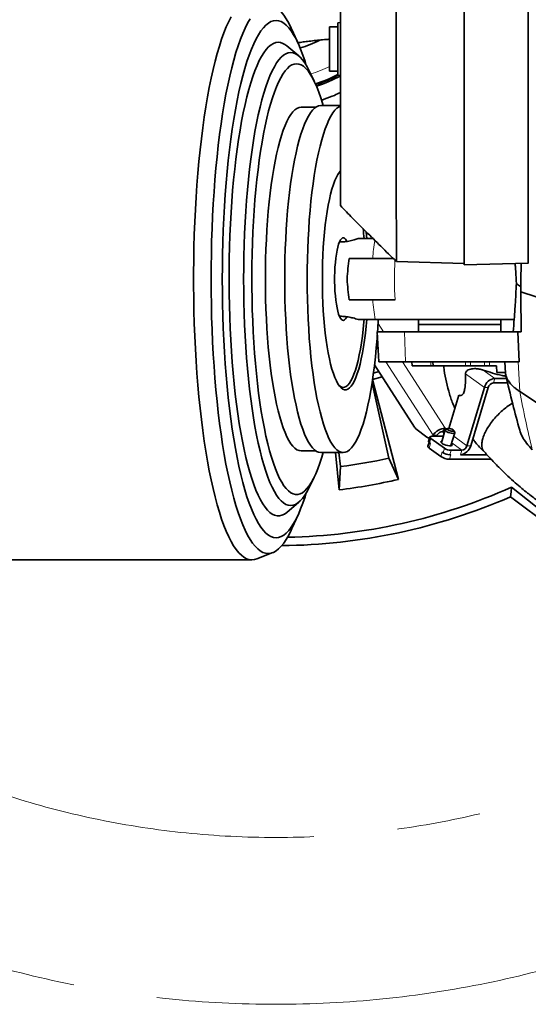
# Model space of a CAD drawing. Header units: millimetres. Extents: x 0 to 12429, y 0 to 8400.
# Tile 64 of 133: x 6912 to 7220, y 988 to 1584. Entities that reach past the tile are written whole.
import ezdxf

# ---------------------------------------------------------------- set-up
doc = ezdxf.new("R2010")
doc.units = ezdxf.units.MM
doc.header["$LTSCALE"] = 20
doc.linetypes.add('CENTERX2', pattern=[20.32, 12.7, -2.54, 2.54, -2.54])
doc.styles.add('SLDTEXTSTYLE0', font='TXT', dxfattribs={"width": 0.605})
doc.dimstyles.new('SLDDIMSTYLE0', dxfattribs={"dimtxt": 70, "dimasz": 70, "dimexe": 0, "dimexo": 0.0625, "dimgap": 17.5, "dimtad": 0, "dimtih": 1, "dimtoh": 1, "dimdec": 1, "dimrnd": 1e-09, "dimzin": 12, "dimdsep": 46, "dimtxsty": 'SLDTEXTSTYLE0', "dimsah": 1, "dimcen": 0, "dimadec": 0, "dimazin": 3, "dimtfac": 1, "dimtofl": 0, "dimtmove": 0, "dimatfit": 3, "dimfxl": 1, "dimfrac": 2, "dimtolj": 1, "dimtzin": 12, "dimarcsym": 0})

# ---------------------------------------------------------------- blocks, each defined once
blk = doc.blocks.new('_D')
at = {"color": 7, "linetype": 'Continuous', "lineweight": 0}
for p, q in [((7527.73, 1886.63), (7754.45, 2017.53)), ((7754.45, 2017.53), (8773.5, 2017.53)), ((7067, 1620.63), (7527.73, 1886.63))]:
    blk.add_line(p, q, dxfattribs=at)
at = {"color": 7, "linetype": 'Continuous', "lineweight": 18}
blk.add_solid([(7527.73, 1886.63), (7593.35, 1912.97), (7583.35, 1930.29)], dxfattribs=at)
at = {"color": 7, "linetype": 'Continuous', "lineweight": 18, "char_height": 70, "attachment_point": 1, "style": 'SLDTEXTSTYLE0'}
for s, insert in [('R532', (7784.45, 2322.62)), ('Smallest circumscribed', (7784.45, 2215.19)), ('radius axis 1 front side.', (7784.45, 2107.76))]:
    blk.add_mtext(s, dxfattribs=dict(at, insert=insert))

msp = doc.modelspace()

# ---------------------------------------------------------------- linework, layer by layer
at = {"color": 7, "linetype": 'Continuous', "lineweight": 35}
for p, q in [((7181.001609, 1673.329731), (7181.001609, 1435.230562)), ((7106.001609, 1581.902596), (7104.501609, 1581.823984)), ((7104.501609, 1581.823984), (7104.501609, 1549.981207)), ((7080.601562, 1568.917693), (7076.658305, 1577.623491)), ((7104.501609, 1579.402596), (7099.501609, 1579.402596)), ((7099.501609, 1579.402596), (7099.501609, 1552.402596)), ((7080.809728, 1561.687364), (7073.510772, 1567.821567)), ((7090.088175, 1546.600189), (7087.063505, 1552.789456)), ((7099.501609, 1552.402596), (7104.501609, 1552.402596)), ((7104.501609, 1549.981207), (7106.001609, 1549.902596)), ((7091.103382, 1530.625819), (7082.18694, 1530.625819)), ((7106.001609, 1531.625819), (7094.109301, 1531.625819)), ((7105.527808, 1449.125819), (7105.436851, 1449.125819)), ((7139.903935, 1437.201999), (7181.001609, 1436.125819)), ((7181.001609, 1435.230562), (7219.774053, 1436.245854)), ((7215.231354, 1418.829075), (7224.501609, 1415.856982)), ((7105.436851, 1404.125819), (7105.527808, 1404.125819)), ((7211.349039, 1402.125819), (7127.100718, 1402.125819)), ((7153.264911, 1402.125819), (7153.264911, 1399.125819)), ((7203.264911, 1399.125819), (7203.264911, 1402.125819)), ((7153.264911, 1399.125819), (7153.264911, 1394.625819)), ((7153.264911, 1399.125819), (7203.264911, 1399.125819)), ((7203.264911, 1394.625819), (7203.264911, 1399.125819)), ((7128.265162, 1394.625819), (7129.213383, 1376.625013)), ((7213.497544, 1394.625819), (7144.808381, 1394.625819)), ((7213.497544, 1394.625819), (7214.325947, 1376.625819)), ((7215.474736, 1394.625819), (7213.497544, 1394.625819)), ((7126.676791, 1374.688611), (7150.900251, 1337.003597)), ((7214.325947, 1376.625819), (7145.441044, 1376.625819)), ((7149.2652, 1376.625819), (7149.398243, 1374.100145)), ((7162.058732, 1376.625819), (7162.191443, 1374.09851)), ((7181.704555, 1374.125819), (7181.680251, 1374.125819)), ((7200.595835, 1374.125819), (7196.288481, 1374.125819)), ((7200.72251, 1370.125819), (7200.595835, 1374.125819)), ((7205.584342, 1376.617561), (7205.946771, 1369.737183)), ((7125.486362, 1365.85563), (7141.104893, 1305.390898)), ((7131.332563, 1367.445516), (7125.507382, 1365.861346)), ((7126.055927, 1369.761619), (7129.280321, 1370.638238)), ((7206.625408, 1366.499544), (7199.453174, 1366.499544)), ((7205.9263, 1370.125819), (7200.72251, 1370.125819)), ((7135.417814, 1318.269699), (7125.162747, 1363.590576)), ((7193.226985, 1361.061697), (7182.632487, 1325.715693)), ((7195.525118, 1361.061697), (7184.930621, 1325.715693)), ((7206.54815, 1363.78062), (7198.638213, 1363.78062)), ((7206.54815, 1363.78062), (7207.212138, 1364.072948)), ((7177.643246, 1356.394315), (7171.597483, 1336.224077)), ((7234.112465, 1345.716322), (7214.646658, 1358.573855)), ((7151.735532, 1336.066995), (7158.287514, 1330.970458)), ((7169.546102, 1335.334764), (7167.205299, 1327.525237)), ((7168.137335, 1334.308539), (7169.500894, 1336.429859)), ((7169.983271, 1335.679413), (7169.500894, 1336.429859)), ((7170.954905, 1336.131518), (7169.814982, 1335.601107)), ((7160.23075, 1331.04263), (7159.415788, 1328.323707)), ((7159.724831, 1330.442594), (7160.050897, 1330.442594)), ((7168.962191, 1324.264625), (7160.806303, 1330.18128)), ((7167.868124, 1331.449135), (7161.356746, 1331.449135)), ((7161.658787, 1331.449135), (7161.997428, 1331.90706)), ((7161.997428, 1331.90706), (7162.17751, 1332.187218)), ((7164.295561, 1331.90706), (7163.95692, 1331.449135)), ((7164.295561, 1331.90706), (7164.475644, 1332.187218)), ((7168.888316, 1333.14022), (7168.137335, 1334.308539)), ((7172.952673, 1325.802538), (7175.293476, 1333.612065)), ((7175.215429, 1333.982395), (7174.555203, 1335.052376)), ((7159.670336, 1327.733923), (7158.991539, 1325.469281)), ((7159.758944, 1324.320815), (7166.749705, 1319.249396)), ((7160.573905, 1327.039739), (7159.991342, 1327.462357)), ((7082.18694, 1322.625819), (7091.103382, 1322.625819)), ((7094.109301, 1321.625819), (7107.702648, 1321.625819)), ((7105.183993, 1299.057074), (7103.004262, 1321.625819)), ((7105.039214, 1321.625819), (7106.12329, 1313.104284)), ((7141.104893, 1305.390898), (7135.417814, 1318.269699)), ((7168.14723, 1321.545701), (7167.564666, 1321.968319)), ((7197.268789, 1317.558923), (7172.144137, 1317.558923)), ((7172.959098, 1320.277846), (7172.193053, 1320.277846)), ((7179.519393, 1322.99677), (7173.008015, 1322.99677)), ((7194.796893, 1320.277846), (7178.704431, 1320.277846)), ((7106.12329, 1313.104284), (7105.183993, 1299.057074)), ((7087.063505, 1300.462181), (7090.088175, 1306.651448)), ((7209.663065, 1300.653195), (7234.587058, 1280.914189)), ((7209.001558, 1294.858051), (7236.588652, 1274.209573)), ((7073.510772, 1285.43007), (7080.809728, 1291.564273)), ((7076.658305, 1275.628146), (7080.601562, 1284.333945)), ((7055.312682, 1257.19271), (7065.064916, 1261.03269)), ((6767.408861, 1256.625819), (7052.428442, 1256.625819))]:
    msp.add_line(p, q, dxfattribs=at)
at = {"color": 8, "linetype": 'Continuous', "lineweight": 18}
for p, q in [((7105.527808, 1449.125819), (7105.434949, 1449.121386)), ((7128.806741, 1399.738722), (7132.093252, 1394.625819)), ((7145.441044, 1376.625819), (7144.808381, 1394.625819)), ((7128.820609, 1384.081345), (7127.804649, 1385.661898)), ((7162.17751, 1332.187218), (7133.612929, 1376.625819)), ((7143.663429, 1376.625819), (7169.500894, 1336.429859)), ((7160.849965, 1374.125819), (7160.770781, 1376.625819)), ((7181.680251, 1374.125819), (7181.809037, 1376.625819)), ((7181.704555, 1374.125819), (7181.83334, 1376.625819)), ((7184.839141, 1376.625819), (7184.809431, 1374.125819)), ((7199.453174, 1366.499544), (7192.489449, 1371.55135)), ((7193.280779, 1374.125819), (7193.349021, 1376.625819)), ((7196.261235, 1376.625819), (7196.288481, 1374.125819)), ((7214.646658, 1358.573855), (7213.738087, 1376.625819)), ((7193.226985, 1361.061697), (7181.813906, 1369.341268)), ((7199.453174, 1366.499544), (7198.638213, 1363.78062)), ((7195.525118, 1361.061697), (7193.226985, 1361.061697)), ((7160.806303, 1330.18128), (7159.991342, 1327.462357)), ((7161.997428, 1331.90706), (7164.295561, 1331.90706)), ((7164.475644, 1332.187218), (7162.17751, 1332.187218)), ((7168.289755, 1331.143265), (7167.868124, 1331.449135)), ((7182.632487, 1325.715693), (7174.660167, 1331.499181)), ((7160.573905, 1327.039739), (7159.758944, 1324.320815)), ((7168.14723, 1321.545701), (7168.962191, 1324.264625)), ((7179.519393, 1322.99677), (7173.434744, 1327.410853)), ((7182.632487, 1325.715693), (7184.930621, 1325.715693)), ((7166.749705, 1319.249396), (7167.564666, 1321.968319)), ((7172.959098, 1320.277846), (7172.144137, 1317.558923)), ((7173.008015, 1322.99677), (7172.193053, 1320.277846)), ((7178.704431, 1320.277846), (7179.519393, 1322.99677))]:
    msp.add_line(p, q, dxfattribs=at)
at = {"color": 7, "linetype": 'Continuous', "lineweight": 35, "flags": 128}
for points in [[(7076.658305, 1577.623491), (7076.199877, 1578.616233), (7074.725479, 1581.553443), (7073.224449, 1584.160029), (7071.699991, 1586.430429), (7070.155357, 1588.359799), (7068.593845, 1589.94402), (7067.018786, 1591.179711), (7065.433541, 1592.064236), (7063.841495, 1592.595708), (7062.246043, 1592.772991)], [(7039.836351, 1585.472771), (7038.346142, 1582.55174), (7036.88512, 1579.307528), (7035.456314, 1575.746861), (7034.062686, 1571.877117), (7032.707123, 1567.706318), (7031.392436, 1563.243108), (7030.121349, 1558.496738), (7028.896497, 1553.477045), (7027.720419, 1548.194434), (7026.595552, 1542.659853), (7025.524227, 1536.884774), (7024.508666, 1530.881166), (7023.550972, 1524.661473), (7022.653132, 1518.238587), (7021.817005, 1511.625819), (7021.044325, 1504.836875), (7020.336694, 1497.885827), (7019.695577, 1490.787082), (7019.122305, 1483.555353), (7018.618065, 1476.205628), (7018.183901, 1468.753142), (7017.820715, 1461.213341), (7017.529259, 1453.601851), (7017.310136, 1445.93445), (7017.163801, 1438.227029), (7017.090558, 1430.495562), (7017.090558, 1422.756075), (7017.163801, 1415.024608), (7017.310136, 1407.317187), (7017.529259, 1399.649786), (7017.820715, 1392.038296), (7018.183901, 1384.498495), (7018.618065, 1377.046009), (7019.122305, 1369.696284), (7019.695577, 1362.464555), (7020.336694, 1355.36581), (7021.044325, 1348.414762), (7021.817005, 1341.625819), (7022.653132, 1335.01305), (7023.550972, 1328.590164), (7024.508666, 1322.370471), (7025.524227, 1316.366863), (7026.595552, 1310.591784), (7027.720419, 1305.057203), (7028.896497, 1299.774592), (7030.121349, 1294.754899), (7031.392436, 1290.008529), (7032.707123, 1285.545319), (7034.062686, 1281.37452), (7035.456314, 1277.504776), (7036.88512, 1273.944109), (7038.346142, 1270.699897), (7039.836351, 1267.778866), (7041.352659, 1265.18707), (7042.891924, 1262.92988), (7044.450954, 1261.011974), (7046.026519, 1259.437329), (7047.615353, 1258.209208), (7049.214163, 1257.330155), (7050.819635, 1256.801994), (7052.428442, 1256.625819), (7054.037248, 1256.801994), (7055.312682, 1257.19271)], [(7051.267638, 1584.160029), (7049.766608, 1581.553443), (7048.292209, 1578.616233), (7046.847589, 1575.354668), (7045.43583, 1571.775708), (7044.059945, 1567.886992), (7042.72287, 1563.696816), (7041.427459, 1559.214124), (7040.176475, 1554.448482), (7038.972589, 1549.41006), (7037.818369, 1544.109611), (7036.71628, 1538.558445), (7035.668672, 1532.768409), (7034.677782, 1526.751859), (7033.745724, 1520.521636), (7032.874487, 1514.091034), (7032.06593, 1507.473777), (7031.321779, 1500.683986), (7030.643622, 1493.736151), (7030.032906, 1486.6451), (7029.490935, 1479.425964), (7029.018865, 1472.094151), (7028.617703, 1464.665305), (7028.288306, 1457.155281), (7028.031376, 1449.580106), (7027.847462, 1441.955946), (7027.736957, 1434.29907), (7027.700095, 1426.625819), (7027.736957, 1418.952567), (7027.847462, 1411.295692), (7028.031376, 1403.671531), (7028.288306, 1396.096356), (7028.617703, 1388.586332), (7029.018865, 1381.157487), (7029.490935, 1373.825673), (7030.032906, 1366.606537), (7030.643622, 1359.515486), (7031.321779, 1352.567651), (7032.06593, 1345.77786), (7032.874487, 1339.160603), (7033.745724, 1332.730001), (7034.677782, 1326.499778), (7035.668672, 1320.483228), (7036.71628, 1314.693192), (7037.818369, 1309.142026), (7038.972589, 1303.841577), (7040.176475, 1298.803155), (7041.427459, 1294.037513), (7042.72287, 1289.554821), (7044.059945, 1285.364646), (7045.43583, 1281.475929), (7046.847589, 1277.896969), (7048.292209, 1274.635404), (7049.766608, 1271.698194), (7051.267638, 1269.091608), (7052.792096, 1266.821208), (7054.33673, 1264.891838), (7055.898242, 1263.307617), (7057.473301, 1262.071926), (7059.058545, 1261.187401), (7060.650592, 1260.655929), (7062.246043, 1260.478646), (7063.841495, 1260.655929), (7065.433541, 1261.187401), (7067.018786, 1262.071926), (7068.593845, 1263.307617), (7070.155357, 1264.891838), (7071.699991, 1266.821208), (7073.224449, 1269.091608), (7074.725479, 1271.698194), (7076.199877, 1274.635404), (7076.658305, 1275.628146)], [(7067.020241, 1583.193745), (7065.471251, 1583.016407), (7063.925769, 1582.484794), (7062.387296, 1581.60011), (7060.85932, 1580.364359), (7059.345299, 1578.780341), (7057.848665, 1576.851644), (7056.372807, 1574.582638), (7054.921069, 1571.978461), (7053.49674, 1569.045014), (7052.103046, 1565.788942), (7050.743144, 1562.217621), (7049.420115, 1558.33914), (7048.136956, 1554.162287), (7046.896573, 1549.696522), (7045.701777, 1544.951963), (7044.555275, 1539.939357), (7043.459662, 1534.670059), (7042.417422, 1529.156006), (7041.430916, 1523.40969), (7040.502377, 1517.444126), (7039.63391, 1511.272831), (7038.827482, 1504.909782), (7038.084919, 1498.369395), (7037.407904, 1491.666486), (7036.797971, 1484.816239), (7036.256501, 1477.834172), (7035.78472, 1470.736101), (7035.383698, 1463.538106), (7035.054343, 1456.256494), (7034.797401, 1448.907758), (7034.613454, 1441.508546), (7034.502919, 1434.07562), (7034.466046, 1426.625819), (7034.502919, 1419.176017), (7034.613454, 1411.743091), (7034.797401, 1404.343879), (7035.054343, 1396.995144), (7035.383698, 1389.713531), (7035.78472, 1382.515536), (7036.256501, 1375.417466), (7036.797971, 1368.435398), (7037.407904, 1361.585151), (7038.084919, 1354.882242), (7038.827482, 1348.341855), (7039.63391, 1341.978807), (7040.502377, 1335.807511), (7041.430916, 1329.841948), (7042.417422, 1324.095631), (7043.459662, 1318.581578), (7044.555275, 1313.312281), (7045.701777, 1308.299674), (7046.896573, 1303.555115), (7048.136956, 1299.08935), (7049.420115, 1294.912497), (7050.743144, 1291.034016), (7052.103046, 1287.462695), (7053.49674, 1284.206623), (7054.921069, 1281.273176), (7056.372807, 1278.668999), (7057.848665, 1276.399993), (7059.345299, 1274.471296), (7060.85932, 1272.887278), (7062.387296, 1271.651527), (7063.925769, 1270.766843), (7065.471251, 1270.23523), (7067.020241, 1270.057892), (7068.569232, 1270.23523), (7070.114714, 1270.766843), (7071.653186, 1271.651527), (7073.181163, 1272.887278), (7074.695184, 1274.471296), (7076.191818, 1276.399993), (7077.667676, 1278.668999), (7079.119414, 1281.273176), (7080.543743, 1284.206623), (7081.937437, 1287.462695), (7083.297339, 1291.034016), (7084.620368, 1294.912497), (7085.369301, 1297.298191)], [(7085.369301, 1555.953446), (7084.620368, 1558.33914), (7083.297339, 1562.217621), (7081.937437, 1565.788942), (7080.543743, 1569.045014), (7079.119414, 1571.978461), (7077.667676, 1574.582638), (7076.191818, 1576.851644), (7074.695184, 1578.780341), (7073.181163, 1580.364359), (7071.653186, 1581.60011), (7070.114714, 1582.484794), (7068.569232, 1583.016407), (7067.020241, 1583.193745)], [(7068.380654, 1569.961089), (7066.906794, 1569.785707), (7065.436541, 1569.259988), (7063.973492, 1568.385219), (7062.521229, 1567.163541), (7061.083305, 1565.597944), (7059.663238, 1563.692259), (7058.264505, 1561.45115), (7056.890527, 1558.8801), (7055.544668, 1555.985401), (7054.23022, 1552.774139), (7052.950401, 1549.25417), (7051.708343, 1545.434109), (7050.507084, 1541.323304), (7049.349565, 1536.931815), (7048.238618, 1532.270389), (7047.176962, 1527.350433), (7046.167196, 1522.183987), (7045.211789, 1516.783694), (7044.31308, 1511.16277), (7043.473269, 1505.33497), (7042.69441, 1499.314555), (7041.97841, 1493.116259), (7041.32702, 1486.755249), (7040.741835, 1480.247092), (7040.224287, 1473.607716), (7039.775643, 1466.853367), (7039.396999, 1460.000574), (7039.089284, 1453.066107), (7038.853249, 1446.066937), (7038.689473, 1439.020191), (7038.598357, 1431.943114), (7038.580122, 1424.853025), (7038.634814, 1417.767274), (7038.7623, 1410.703201), (7038.962266, 1403.678094), (7039.234225, 1396.709144), (7039.577509, 1389.813404), (7039.99128, 1383.007751), (7040.474524, 1376.308839), (7041.026059, 1369.73306), (7041.644535, 1363.296508), (7042.328439, 1357.014933), (7043.076098, 1350.903708), (7043.88568, 1344.977788), (7044.755206, 1339.251673), (7045.682548, 1333.739378), (7046.665435, 1328.454392), (7047.701464, 1323.409648), (7048.788097, 1318.61749), (7049.922677, 1314.089648), (7051.102427, 1309.8372), (7052.32446, 1305.870554), (7053.585784, 1302.199415), (7054.883315, 1298.83277), (7056.213875, 1295.778855), (7057.57421, 1293.045144), (7058.96099, 1290.638328), (7060.370821, 1288.564296), (7061.800254, 1286.828124), (7063.24579, 1285.43406), (7064.703892, 1284.385516), (7066.170991, 1283.685058), (7067.643498, 1283.3344), (7069.117809, 1283.3344), (7070.590316, 1283.685058), (7072.057416, 1284.385516), (7073.510772, 1285.43007)], [(7075.902487, 1563.733935), (7074.458578, 1563.557957), (7073.018376, 1563.030477), (7071.585578, 1562.152848), (7070.163861, 1560.927324), (7068.756875, 1559.357049), (7067.368232, 1557.446055), (7066.001496, 1555.199247), (7064.660175, 1552.622393), (7063.347714, 1549.722108), (7062.06748, 1546.505836), (7060.822761, 1542.981834), (7059.616751, 1539.159148), (7058.452546, 1535.04759), (7057.333135, 1530.657715), (7056.261392, 1526.000792), (7055.240067, 1521.088775), (7054.271782, 1515.934273), (7053.359022, 1510.550517), (7052.504132, 1504.951327), (7051.709304, 1499.151078), (7050.97658, 1493.164656), (7050.307841, 1487.007431), (7049.704803, 1480.695207), (7049.169014, 1474.244187), (7048.701849, 1467.670932), (7048.304508, 1460.992315), (7047.97801, 1454.225479), (7047.723195, 1447.387796), (7047.540715, 1440.496817), (7047.431039, 1433.570231), (7047.394449, 1426.625819), (7047.431039, 1419.681406), (7047.540715, 1412.75482), (7047.723195, 1405.863841), (7047.97801, 1399.026158), (7048.304508, 1392.259322), (7048.701849, 1385.580705), (7049.169014, 1379.00745), (7049.704803, 1372.55643), (7050.307841, 1366.244206), (7050.97658, 1360.086981), (7051.709304, 1354.10056), (7052.504132, 1348.30031), (7053.359022, 1342.70112), (7054.271782, 1337.317364), (7055.240067, 1332.162862), (7056.261392, 1327.250845), (7057.333135, 1322.593922), (7058.452546, 1318.204047), (7059.616751, 1314.092489), (7060.822761, 1310.269803), (7062.06748, 1306.745801), (7063.347714, 1303.529529), (7064.660175, 1300.629244), (7066.001496, 1298.05239), (7067.368232, 1295.805583), (7068.756875, 1293.894588), (7070.163861, 1292.324314), (7071.585578, 1291.098789), (7073.018376, 1290.22116), (7074.458578, 1289.69368), (7075.902487, 1289.517702), (7077.346395, 1289.69368), (7078.786597, 1290.22116), (7080.219396, 1291.098789), (7081.641113, 1292.324314), (7083.048099, 1293.894588), (7084.436742, 1295.805583), (7085.803478, 1298.05239), (7087.063505, 1300.462181)], [(7087.063505, 1552.789456), (7085.803478, 1555.199247), (7084.436742, 1557.446055), (7083.048099, 1559.357049), (7081.641113, 1560.927324), (7080.219396, 1562.152848), (7078.786597, 1563.030477), (7077.346395, 1563.557957), (7075.902487, 1563.733935)], [(7079.474687, 1557.00776), (7078.0676, 1556.832016), (7076.664307, 1556.30526), (7075.268589, 1555.428911), (7073.884211, 1554.205332), (7072.514903, 1552.63782), (7071.164358, 1550.730603), (7069.836216, 1548.488821), (7068.534058, 1545.918518), (7067.261394, 1543.026623), (7066.021654, 1539.820932), (7064.818182, 1536.310087), (7063.654221, 1532.503553), (7062.532909, 1528.411591), (7061.457269, 1524.045232), (7060.430201, 1519.416248), (7059.454473, 1514.537118), (7058.532716, 1509.420994), (7057.667416, 1504.081668), (7056.860903, 1498.533536), (7056.115354, 1492.791553), (7055.432777, 1486.871199), (7054.815013, 1480.788434), (7054.263727, 1474.559657), (7053.780406, 1468.201658), (7053.366351, 1461.731578), (7053.02268, 1455.166859), (7052.750319, 1448.525198), (7052.550002, 1441.824501), (7052.42227, 1435.082831), (7052.367465, 1428.318362), (7052.385738, 1421.54933), (7052.477037, 1414.793984), (7052.641117, 1408.070534), (7052.877535, 1401.397106), (7053.185655, 1394.79169), (7053.564646, 1388.272093), (7054.013485, 1381.855891), (7054.530963, 1375.560381), (7055.115685, 1369.402534), (7055.766075, 1363.398951), (7056.480379, 1357.565817), (7057.256671, 1351.918856), (7058.09286, 1346.473292), (7058.98669, 1341.243805), (7059.935751, 1336.244493), (7060.937487, 1331.488832), (7061.989195, 1326.989645), (7063.088042, 1322.759059), (7064.231063, 1318.808479), (7065.415179, 1315.148556), (7066.637197, 1311.789155), (7067.893823, 1308.739334), (7069.181668, 1306.007315), (7070.497262, 1303.600461), (7071.837057, 1301.525262), (7073.197441, 1299.787312), (7074.574749, 1298.391296), (7075.965265, 1297.340978), (7077.365242, 1296.639189), (7078.770906, 1296.287821), (7080.178468, 1296.287821), (7081.584132, 1296.639189), (7082.984109, 1297.340978), (7084.374626, 1298.391296), (7085.751933, 1299.787312), (7087.112318, 1301.525262), (7088.452113, 1303.600461), (7089.767706, 1306.007315), (7091.055552, 1308.739334), (7092.312177, 1311.789155), (7093.534195, 1315.148556), (7094.718311, 1318.808479), (7095.546066, 1321.625819)], [(7095.546066, 1531.625819), (7095.295154, 1532.503553), (7094.131193, 1536.310087), (7092.92772, 1539.820932), (7091.687981, 1543.026623), (7090.415316, 1545.918518), (7089.113158, 1548.488821), (7087.785016, 1550.730603), (7086.434471, 1552.63782), (7085.065163, 1554.205332), (7083.680785, 1555.428911), (7082.285068, 1556.30526), (7080.881774, 1556.832016), (7079.474687, 1557.00776)], [(7082.18694, 1530.625819), (7080.929612, 1530.449867), (7079.676539, 1529.922608), (7078.431959, 1529.045825), (7077.200086, 1527.822485), (7075.985086, 1526.256728), (7074.791072, 1524.353851), (7073.622082, 1522.120294), (7072.482074, 1519.563613), (7071.374904, 1516.692461), (7070.304318, 1513.516551), (7069.273939, 1510.046631), (7068.287254, 1506.294441), (7067.347601, 1502.272677), (7066.458159, 1497.994949), (7065.621939, 1493.47573), (7064.84177, 1488.730312), (7064.120291, 1483.774752), (7063.459944, 1478.625819), (7062.862963, 1473.300933), (7062.331368, 1467.818114), (7061.866958, 1462.195913), (7061.471305, 1456.453355), (7061.145747, 1450.609869), (7060.891385, 1444.685229), (7060.709081, 1438.699482), (7060.599452, 1432.672881), (7060.562867, 1426.625819), (7060.599452, 1420.578756), (7060.709081, 1414.552155), (7060.891385, 1408.566408), (7061.145747, 1402.641768), (7061.471305, 1396.798282), (7061.866958, 1391.055724), (7062.331368, 1385.433523), (7062.862963, 1379.950704), (7063.459944, 1374.625819), (7064.120291, 1369.476885), (7064.84177, 1364.521325), (7065.621939, 1359.775907), (7066.458159, 1355.256688), (7067.347601, 1350.97896), (7068.287254, 1346.957196), (7069.273939, 1343.205006), (7070.304318, 1339.735086), (7071.374904, 1336.559177), (7072.482074, 1333.688024), (7073.622082, 1331.131343), (7074.791072, 1328.897786), (7075.985086, 1326.994909), (7077.200086, 1325.429152), (7078.431959, 1324.205812), (7079.676539, 1323.329029), (7080.929612, 1322.80177), (7082.18694, 1322.625819)], [(7094.109301, 1531.625819), (7092.839884, 1531.448175), (7091.574761, 1530.915846), (7090.318215, 1530.030633), (7089.074497, 1528.79553), (7087.847814, 1527.214717), (7086.642319, 1525.293544), (7085.462089, 1523.03851), (7084.311119, 1520.457246), (7083.193303, 1517.558486), (7082.112423, 1514.352039), (7081.072137, 1510.848754), (7080.075964, 1507.060485), (7079.127276, 1503.000051), (7078.229282, 1498.681191), (7077.385022, 1494.118518), (7076.597351, 1489.327471), (7075.868934, 1484.324261), (7075.202238, 1479.125819), (7074.599517, 1473.749732), (7074.06281, 1468.214194), (7073.593935, 1462.537934), (7073.194478, 1456.740158), (7072.865789, 1450.840485), (7072.608982, 1444.858877), (7072.424925, 1438.815575), (7072.314241, 1432.731026), (7072.277305, 1426.625819), (7072.314241, 1420.520611), (7072.424925, 1414.436063), (7072.608982, 1408.39276), (7072.865789, 1402.411152), (7073.194478, 1396.511479), (7073.593935, 1390.713703), (7074.06281, 1385.037443), (7074.599517, 1379.501905), (7075.202238, 1374.125819), (7075.868934, 1368.927376), (7076.597351, 1363.924166), (7077.385022, 1359.13312), (7078.229282, 1354.570447), (7079.127276, 1350.251586), (7080.075964, 1346.191152), (7081.072137, 1342.402883), (7082.112423, 1338.899598), (7083.193303, 1335.693151), (7084.311119, 1332.794391), (7085.462089, 1330.213127), (7086.642319, 1327.958093), (7087.847814, 1326.03692), (7089.074497, 1324.456107), (7090.318215, 1323.221004), (7091.574761, 1322.335791), (7092.839884, 1321.803462), (7094.109301, 1321.625819)], [(7105.999555, 1531.305847), (7105.168108, 1530.915846), (7103.911561, 1530.030633), (7102.667843, 1528.79553), (7101.441161, 1527.214717), (7100.235665, 1525.293544), (7099.055436, 1523.03851), (7097.904466, 1520.457246), (7096.786649, 1517.558486), (7095.70577, 1514.352039), (7094.665483, 1510.848754), (7093.669311, 1507.060485), (7092.720623, 1503.000051), (7091.822629, 1498.681191), (7090.978368, 1494.118518), (7090.190697, 1489.327471), (7089.462281, 1484.324261), (7088.795584, 1479.125819), (7088.192863, 1473.749732), (7087.656157, 1468.214194), (7087.187282, 1462.537934), (7086.787824, 1456.740158), (7086.459135, 1450.840485), (7086.202328, 1444.858877), (7086.018271, 1438.815575), (7085.907587, 1432.731026), (7085.870651, 1426.625819), (7085.907587, 1420.520611), (7086.018271, 1414.436063), (7086.202328, 1408.39276), (7086.459135, 1402.411152), (7086.787824, 1396.511479), (7087.187282, 1390.713703), (7087.656157, 1385.037443), (7088.192863, 1379.501905), (7088.795584, 1374.125819), (7089.462281, 1368.927376), (7090.190697, 1363.924166), (7090.978368, 1359.13312), (7091.822629, 1354.570447), (7092.720623, 1350.251586), (7093.669311, 1346.191152), (7094.665483, 1342.402883), (7095.70577, 1338.899598), (7096.786649, 1335.693151), (7097.904466, 1332.794391), (7099.055436, 1330.213127), (7100.235665, 1327.958093), (7101.441161, 1326.03692), (7102.667843, 1324.456107), (7103.911561, 1323.221004), (7105.168108, 1322.335791), (7106.43323, 1321.803462), (7107.702648, 1321.625819), (7108.972066, 1321.803462), (7110.237188, 1322.335791), (7111.493734, 1323.221004), (7112.737453, 1324.456107), (7113.964135, 1326.03692), (7115.169631, 1327.958093), (7116.34986, 1330.213127), (7117.50083, 1332.794391), (7118.618646, 1335.693151), (7119.699526, 1338.899598), (7120.739812, 1342.402883), (7121.735985, 1346.191152), (7122.684673, 1350.251586), (7123.582667, 1354.570447), (7124.426928, 1359.13312), (7125.214599, 1363.924166), (7125.943015, 1368.927376), (7126.609712, 1374.125819), (7127.212433, 1379.501905), (7127.749139, 1385.037443), (7128.218014, 1390.713703), (7128.367978, 1392.760903)], [(7105.830555, 1491.868048), (7105.477048, 1491.447226), (7104.502623, 1490.037283), (7103.552198, 1488.289013), (7102.630842, 1486.211743), (7101.743472, 1483.816555), (7100.894821, 1481.116231), (7100.089419, 1478.125177), (7099.331562, 1474.859351), (7098.625294, 1471.336179), (7097.974383, 1467.574457), (7097.382301, 1463.594257), (7096.852209, 1459.416814), (7096.386933, 1455.064417), (7095.988957, 1450.560288), (7095.660404, 1445.928458), (7095.403027, 1441.19364), (7095.218199, 1436.381097), (7095.106906, 1431.516505), (7095.069743, 1426.625819)], [(7121.961935, 1451.184437), (7121.614338, 1455.064417), (7121.587685, 1455.336279)], [(7109.795412, 1449.510194), (7109.656235, 1449.793059), (7109.072799, 1450.741708), (7108.470129, 1451.351823), (7107.856685, 1451.614839), (7107.241078, 1451.527065), (7106.631952, 1451.089731), (7106.037855, 1450.308977), (7105.467128, 1449.195764), (7104.927783, 1447.765719), (7104.427392, 1446.038915), (7103.972977, 1444.039594), (7103.570919, 1441.795822), (7103.226862, 1439.339096), (7102.945634, 1436.703904), (7102.731185, 1433.927238), (7102.586524, 1431.048075), (7102.513683, 1428.106834), (7102.513683, 1425.144803), (7102.586524, 1422.203562), (7102.731185, 1419.324399), (7102.945634, 1416.547733), (7103.226862, 1413.912541), (7103.570919, 1411.455815), (7103.972977, 1409.212043), (7104.427392, 1407.212722), (7104.927783, 1405.485918), (7105.467128, 1404.055873), (7106.037855, 1402.94266), (7106.631952, 1402.161906), (7107.241078, 1401.724572), (7107.856685, 1401.636798), (7108.470129, 1401.899814), (7109.072799, 1402.509929), (7109.656235, 1403.458578), (7109.763254, 1403.67404)], [(7095.069743, 1426.625819), (7095.106906, 1421.735132), (7095.218199, 1416.87054), (7095.403027, 1412.057997), (7095.660404, 1407.323179), (7095.988957, 1402.691349), (7096.386933, 1398.18722), (7096.852209, 1393.834823), (7097.382301, 1389.65738), (7097.974383, 1385.67718), (7098.625294, 1381.915458), (7099.331562, 1378.392286), (7100.089419, 1375.12646), (7100.894821, 1372.135406), (7101.743472, 1369.435082), (7102.630842, 1367.039895), (7103.552198, 1364.962624), (7104.502623, 1363.214354), (7105.477048, 1361.804411), (7106.470272, 1360.740318), (7107.476997, 1360.027753), (7108.491851, 1359.670518), (7109.50942, 1359.670518), (7110.524274, 1360.027753), (7111.530999, 1360.740318), (7112.524224, 1361.804411), (7113.498648, 1363.214354), (7114.449074, 1364.962624), (7115.37043, 1367.039895), (7116.2578, 1369.435082), (7117.10645, 1372.135406), (7117.911852, 1375.12646), (7118.669709, 1378.392286), (7119.375977, 1381.915458), (7120.026889, 1385.67718), (7120.61897, 1389.65738), (7121.149063, 1393.834823), (7121.614338, 1398.18722), (7121.964486, 1402.098373)], [(7120.348336, 1402.09564), (7120.226701, 1400.692348), (7119.794274, 1396.314744), (7119.295806, 1392.102689), (7118.73402, 1388.079188), (7118.111985, 1384.266214), (7117.433098, 1380.684594), (7116.701066, 1377.35389), (7115.919888, 1374.292291), (7115.093831, 1371.51652), (7114.227405, 1369.041737), (7113.325343, 1366.881458), (7112.392572, 1365.047482), (7111.434187, 1363.549826), (7110.455421, 1362.396669), (7109.46162, 1361.594309), (7108.458212, 1361.147129), (7107.450678, 1361.057571), (7106.44452, 1361.326123), (7105.445234, 1361.95132), (7105.215168, 1362.146828)], [(7128.494688, 1394.60513), (7128.617472, 1396.511479), (7128.932012, 1402.125819)], [(7175.215429, 1333.982395), (7175.283876, 1333.839487), (7175.235809, 1333.502182), (7174.848088, 1333.282021), (7174.167479, 1333.20556), (7173.276072, 1333.282021), (7172.281385, 1333.502182), (7171.303392, 1333.839487), (7170.460052, 1334.253254), (7169.853086, 1334.693575), (7169.555702, 1335.107342), (7169.603769, 1335.444648), (7169.814982, 1335.601107)], [(7171.526316, 1336.224959), (7171.028701, 1336.160619), (7170.784223, 1335.977395), (7170.830102, 1335.70318), (7171.159354, 1335.379722), (7171.721852, 1335.056264), (7172.431961, 1334.78205), (7173.181574, 1334.598826), (7173.856569, 1334.534486), (7174.354184, 1334.598826), (7174.598662, 1334.78205), (7174.552783, 1335.056264), (7174.223531, 1335.379722), (7173.661033, 1335.70318), (7172.950924, 1335.977395), (7172.201311, 1336.160619), (7171.526316, 1336.224959)], [(7161.356746, 1331.449135), (7160.941984, 1331.424774), (7160.610324, 1331.352625), (7160.374511, 1331.235463), (7160.243607, 1331.077789), (7160.222644, 1330.885663), (7160.312426, 1330.666467), (7160.509504, 1330.428626), (7160.806303, 1330.18128)], [(7168.402025, 1331.517826), (7168.332127, 1331.501378), (7167.868124, 1331.449135)], [(7159.758944, 1324.320815), (7159.363212, 1324.65061), (7159.100441, 1324.967731), (7158.980732, 1325.259992), (7158.991539, 1325.469281)], [(7159.991342, 1327.462357), (7159.694543, 1327.709703), (7159.497465, 1327.947544), (7159.407683, 1328.166739), (7159.415788, 1328.323707)], [(7173.287818, 1326.920667), (7173.444495, 1326.742669), (7173.614729, 1326.314431), (7173.41997, 1325.984646), (7172.881323, 1325.78905), (7172.057158, 1325.748841), (7171.036787, 1325.868374), (7169.930782, 1326.134696), (7168.858996, 1326.518948), (7167.937574, 1326.97949), (7167.266367, 1327.466415), (7166.918109, 1327.926957), (7166.930541, 1328.311209), (7167.302314, 1328.577531), (7167.540444, 1328.643367)], [(7209.663065, 1300.653195), (7209.334528, 1297.748232), (7209.001558, 1294.858051)]]:
    msp.add_lwpolyline(points, dxfattribs=at)
at = {"color": 8, "linetype": 'Continuous', "lineweight": 18, "flags": 128}
msp.add_lwpolyline([(7105.434949, 1404.130251), (7105.527808, 1404.125819), (7105.528069, 1404.125819)], dxfattribs=at)
at = {"color": 7, "linetype": 'CENTERX2', "lineweight": 18}
for radius in [633, 532]:
    msp.add_circle((7067.001609, 1620.625819), radius, dxfattribs=at)
at = {"color": 7, "linetype": 'Continuous', "lineweight": 35}
for centre, radius, start, end in [((7067.975839, 1561.770204), 8.200883, 47.552129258, 87.170597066), ((7067.001609, 1620.625819), 56, 285.131141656, 298.180385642), ((7067.001609, 1620.625819), 79.54603, 287.515706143, 298.126846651), ((7067.001609, 1620.625819), 80, 287.551510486, 297.983569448), ((7067.001609, 1620.625819), 81, 287.620998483, 298.811403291), ((6883.521977, 1431.372866), 237.651207, 4.775412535, 6.228519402), ((7200.336069, 1359.205319), 7.347463, 96.901520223, 165.365287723), ((7199.07966, 1360.133508), 3.673731, 96.901520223, 165.365287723), ((7154.069026, 1338.988813), 3.73928, 212.066868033, 231.387578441), ((7170.202351, 1326.777142), 9.678171, 94.156341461, 146.013481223), ((7159.73379, 1332.703004), 2.256864, 230.145906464, 278.285588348), ((7168.488064, 1329.48218), 4.839085, 94.156341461, 146.013481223), ((7173.239864, 1330.825816), 7.832478, 236.897020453, 268.30373959), ((7177.821537, 1327.572071), 7.347463, 276.901520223, 345.365287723), ((7179.077945, 1326.643882), 3.673731, 276.901520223, 345.365287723), ((7067.001609, 1620.625819), 310, 277.25, 282.75), ((7172.453269, 1327.997651), 10.443304, 236.897020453, 268.30373959), ((7172.424903, 1328.106892), 7.832478, 236.897020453, 268.30373959), ((7067.001609, 1620.625819), 323.827657, 276.771473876, 283.228526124), ((7067.001609, 1620.625819), 350.335226, 271.141701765, 294.029950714), ((7067.001609, 1620.625819), 355.371107, 270.561469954, 293.552058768)]:
    msp.add_arc(centre, radius, start, end, dxfattribs=at)
at = {"color": 8, "linetype": 'Continuous', "lineweight": 18}
for centre, radius, start, end in [((7067.001609, 1620.625819), 56.12706, 285.147839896, 298.504299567), ((7067.001609, 1620.625819), 72.889165, 286.759631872, 296.479811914), ((7236.777401, 1431.120493), 111.493984, 170.218784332, 175.882590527), ((7380.55374, 1426.631774), 241.788815, 177.291169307, 182.96481183), ((7234.060431, 1421.85653), 108.764337, 184.075884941, 190.451777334)]:
    msp.add_arc(centre, radius, start, end, dxfattribs=at)
at = {"color": 7, "linetype": 'Continuous', "lineweight": 35}
for centre, major_axis, start_param, end_param in [((7116.72964, 1427.910436), (2.271427, 31.782326), 1.22496347, 1.6259966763), ((7116.72964, 1425.341201), (-2.271427, 31.782326), 1.5155959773, 1.9166291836)]:
    msp.add_ellipse(centre, major_axis=major_axis, ratio=0.206743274, start_param=start_param, end_param=end_param, dxfattribs=at)
for points, knots in [([(7106.001609, 1921.625819), (7106.001609, 1921.610193), (7106.001609, 1921.578302), (7106.001609, 1921.783525), (7106.001609, 1921.332659), (7106.001609, 1920.147274), (7106.001609, 1917.97609), (7106.001609, 1914.601356), (7106.001609, 1910.254977), (7106.001609, 1905.137498), (7106.001609, 1899.319871), (7106.001609, 1878.277929), (7106.001609, 1824.612122), (7106.001609, 1760.466543), (7106.001609, 1706.465482), (7106.001609, 1683.237988), (7106.001609, 1669.952197), (7106.001609, 1659.383809), (7106.001609, 1647.920539), (7106.001609, 1635.499468), (7106.001609, 1622.822173), (7106.001609, 1610.15728), (7106.001609, 1597.658224), (7106.001609, 1585.350443), (7106.001609, 1573.14628), (7106.001609, 1561.314667), (7106.001609, 1549.99284), (7106.001609, 1539.191076), (7106.001609, 1528.84197), (7106.001609, 1519.17858), (7106.001609, 1510.299813), (7106.001609, 1502.212656), (7106.001609, 1494.87363), (7106.001609, 1488.462414), (7106.001609, 1483.037845), (7106.001609, 1478.58451), (7106.001609, 1475.085817), (7106.001609, 1472.679537), (7106.001609, 1471.313008), (7106.001609, 1471.239919), (7106.001609, 1471.207171)], [0, 0, 0, 0, 0.0165413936, 0.0337610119, 0.0424078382, 0.0511979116, 0.0624911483, 0.0741115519, 0.0854047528, 0.0970246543, 0.1083221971, 0.1199473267, 0.2105582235, 0.391780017, 0.4624319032, 0.4977578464, 0.5154208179, 0.5330838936, 0.5541456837, 0.5753534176, 0.597022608, 0.6188515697, 0.6399133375, 0.661121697, 0.6827913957, 0.704620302, 0.7256711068, 0.7468676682, 0.7685248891, 0.7903415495, 0.8114050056, 0.8326151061, 0.8542867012, 0.8761175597, 0.8971676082, 0.9183633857, 0.9400197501, 0.9618355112, 0.9828997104, 1, 1, 1, 1]), ([(7139.660401, 1672.76748), (7139.665519, 1668.665025), (7139.675807, 1660.419314), (7139.690159, 1647.746145), (7139.702341, 1634.850496), (7139.719693, 1621.109961), (7139.735277, 1606.542325), (7139.750242, 1591.259443), (7139.768797, 1576.002954), (7139.781456, 1561.137568), (7139.797626, 1546.731839), (7139.811659, 1532.912259), (7139.822946, 1519.553952), (7139.837776, 1506.983873), (7139.846855, 1495.280365), (7139.858161, 1484.478521), (7139.868441, 1474.519949), (7139.874813, 1465.641021), (7139.884856, 1457.906213), (7139.889591, 1451.345486), (7139.895545, 1445.919669), (7139.901308, 1441.76319), (7139.902441, 1438.933072), (7139.907078, 1437.377858), (7139.907303, 1437.347146), (7139.907398, 1437.334234)], [0, 0, 0, 0, 0.0374264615, 0.0752251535, 0.1132120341, 0.1515823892, 0.1961452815, 0.2413440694, 0.286865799, 0.3330512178, 0.3776132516, 0.4228110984, 0.4683319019, 0.5145162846, 0.5590792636, 0.603951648, 0.6497999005, 0.6959853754, 0.7405482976, 0.7857470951, 0.8312688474, 0.8774542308, 0.9220169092, 0.9672154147, 1, 1, 1, 1]), ([(7219.769918, 1436.403742), (7219.7702, 1436.371641), (7219.771069, 1436.272677), (7219.768896, 1437.490212), (7219.76586, 1440.022881), (7219.765585, 1443.928016), (7219.758221, 1449.03767), (7219.754223, 1455.335041), (7219.748837, 1462.888934), (7219.738385, 1471.567949), (7219.732766, 1481.240013), (7219.721544, 1491.859119), (7219.709468, 1503.527046), (7219.700526, 1516.016631), (7219.68403, 1529.156573), (7219.671281, 1542.901541), (7219.656868, 1557.367794), (7219.638478, 1571.232162), (7219.625508, 1584.204626), (7219.611908, 1596.173294), (7219.594526, 1608.336616), (7219.584692, 1616.52336), (7219.579764, 1620.625818)], [0, 0, 0, 0, 0.0254981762, 0.07860592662, 0.13286862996, 0.18753044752, 0.24027226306, 0.29338028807, 0.34764327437, 0.40230532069, 0.45504704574, 0.50815494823, 0.56241779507, 0.61707975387, 0.66982199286, 0.72293044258, 0.77719384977, 0.83185631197, 0.87343504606, 0.91519236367, 0.95750206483, 1, 1, 1, 1]), ([(7080.261229, 1569.669068), (7080.774007, 1569.753699), (7082.283069, 1570.002761), (7085.169064, 1570.40355), (7088.917015, 1570.863402), (7092.995027, 1571.286463), (7096.524491, 1571.607775), (7098.794123, 1571.781689), (7099.501609, 1571.835901)], [0, 0, 0, 0, 0.1080032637, 0.3178441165, 0.5287288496, 0.7314324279, 0.9162824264, 1, 1, 1, 1]), ([(7106.001609, 1539.549491), (7104.839888, 1538.995387), (7102.099254, 1537.688192), (7098.031042, 1536.060586), (7095.085597, 1535.135037), (7094.542798, 1534.964473)], [0, 0, 0, 0, 0.3750706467, 0.8848351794, 1, 1, 1, 1]), ([(7106.001609, 1471.125825), (7108.427693, 1468.604427), (7113.52856, 1463.303159), (7121.730463, 1455.109563), (7130.595322, 1446.352835), (7136.724099, 1440.330378), (7139.840815, 1437.26773)], [0, 0, 0, 0, 0.2194433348, 0.461382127, 0.7260923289, 1, 1, 1, 1]), ([(7116.737352, 1451.140674), (7115.928561, 1450.856357), (7114.085506, 1450.20846), (7111.081098, 1449.554981), (7108.137245, 1449.178944), (7106.282339, 1449.14118), (7105.527808, 1449.125819)], [0, 0, 0, 0, 0.2267566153, 0.5167282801, 0.8034166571, 1, 1, 1, 1]), ([(7116.742067, 1451.125819), (7116.741838, 1451.125819), (7116.67427, 1451.125819), (7116.963509, 1451.125819), (7117.645738, 1451.125819), (7119.214504, 1451.125819), (7121.608584, 1451.125819), (7124.117504, 1451.125819), (7125.365106, 1451.125819), (7125.776337, 1451.125819)], [0, 0, 0, 0, 0.0002641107, 0.0778602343, 0.1971987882, 0.3184707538, 0.5643443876, 0.8564003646, 1, 1, 1, 1]), ([(7111.317861, 1439.125819), (7112.497406, 1439.125819), (7121.274044, 1439.125819), (7130.213538, 1439.125819), (7137.951599, 1439.125819)], [0, 0, 0, 0, 0.1343960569, 1, 1, 1, 1]), ([(7212.586162, 1424.178372), (7212.495923, 1425.766908), (7212.315447, 1428.943965), (7212.065094, 1432.913271), (7211.904144, 1435.263434), (7211.851072, 1436.038384)], [0, 0, 0, 0, 0.4012918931, 0.8025802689, 1, 1, 1, 1]), ([(7215.41359, 1436.131672), (7215.408241, 1435.332117), (7215.369677, 1429.567422), (7215.295336, 1423.798152), (7215.231306, 1418.829071)], [0, 0, 0, 0, 0.1386985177, 1, 1, 1, 1]), ([(7210.657051, 1394.625819), (7210.862243, 1397.202108), (7211.277156, 1402.41154), (7211.824042, 1410.187436), (7212.264533, 1417.492631), (7212.478521, 1421.941113), (7212.586151, 1424.178571)], [0, 0, 0, 0, 0.2816283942, 0.5694717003, 0.7834567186, 1, 1, 1, 1]), ([(7212.586151, 1424.178565), (7213.052914, 1423.65261), (7213.620238, 1423.013342), (7215.021272, 1422.388504), (7215.269613, 1422.277748)], [0, 0, 0, 0, 0.8227447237, 1, 1, 1, 1]), ([(7215.231306, 1418.829109), (7215.288505, 1414.246255), (7215.389384, 1406.163724), (7215.448946, 1398.112109), (7215.474736, 1394.625819)], [0, 0, 0, 0, 0.5670074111, 1, 1, 1, 1]), ([(7111.317861, 1414.125819), (7112.497446, 1414.125819), (7121.648444, 1414.125819), (7130.969239, 1414.125819), (7139.088561, 1414.125819)], [0, 0, 0, 0, 0.1289023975, 1, 1, 1, 1]), ([(7105.53367, 1404.107698), (7105.671876, 1404.113535), (7106.874656, 1404.164329), (7109.126835, 1403.960773), (7112.215746, 1403.477168), (7114.773141, 1402.837679), (7116.240664, 1402.280284), (7116.76579, 1402.080831)], [0, 0, 0, 0, 0.0359477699, 0.3128465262, 0.5846926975, 0.8513899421, 1, 1, 1, 1]), ([(7127.100718, 1402.125819), (7126.211846, 1402.125819), (7124.588063, 1402.125819), (7121.592776, 1402.125819), (7119.290401, 1402.125819), (7117.75854, 1402.125819), (7117.069631, 1402.125819), (7116.742118, 1402.125819), (7116.77286, 1402.125819), (7116.782046, 1402.125819)], [0, 0, 0, 0, 0.2727997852, 0.4983482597, 0.7239376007, 0.8186546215, 0.9140430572, 0.9743158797, 1, 1, 1, 1]), ([(7144.808381, 1394.625819), (7142.832811, 1394.625819), (7139.839848, 1394.625819), (7136.553999, 1394.625819), (7133.641898, 1394.625819), (7131.351512, 1394.625819), (7129.747789, 1394.625819), (7128.572862, 1394.625819), (7128.39514, 1394.625819), (7128.278591, 1394.625819)], [0, 0, 0, 0, 0.1984944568, 0.3007165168, 0.40293831, 0.6012295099, 0.7033401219, 0.805451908, 1, 1, 1, 1]), ([(7145.441044, 1376.625819), (7143.503122, 1376.625819), (7140.567197, 1376.625819), (7137.343944, 1376.625819), (7134.487295, 1376.625819), (7132.240524, 1376.625819), (7130.667394, 1376.625819), (7129.515064, 1376.625819), (7129.340858, 1376.625819), (7129.226625, 1376.625819)], [0, 0, 0, 0, 0.1985023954, 0.3007284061, 0.4029541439, 0.6012564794, 0.7033733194, 0.8054913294, 1, 1, 1, 1]), ([(7160.849965, 1374.125819), (7159.620181, 1374.125819), (7157.124957, 1374.125819), (7154.12926, 1374.125819), (7151.747932, 1374.125819), (7150.191483, 1374.125819), (7149.41402, 1374.125819), (7149.480336, 1374.125819), (7149.502318, 1374.125819)], [0, 0, 0, 0, 0.1801097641, 0.3654413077, 0.5454123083, 0.7305927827, 0.9106957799, 1, 1, 1, 1]), ([(7162.190009, 1374.125819), (7162.148897, 1374.125819), (7161.988894, 1374.125819), (7161.459668, 1374.125819), (7160.977084, 1374.125819), (7160.849965, 1374.125819)], [0, 0, 0, 0, 0.2030047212, 0.7900623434, 1, 1, 1, 1]), ([(7181.680251, 1374.125819), (7181.342875, 1374.125819), (7180.66812, 1374.125819), (7178.390583, 1374.125819), (7175.474414, 1374.125819), (7172.147025, 1374.125819), (7168.815842, 1374.125819), (7165.828929, 1374.125819), (7163.603284, 1374.125819), (7162.368808, 1374.125819), (7162.338331, 1374.125819), (7162.328763, 1374.125819)], [0, 0, 0, 0, 0.1182226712, 0.2364462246, 0.3546555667, 0.4728873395, 0.5911783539, 0.7094197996, 0.8276365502, 0.9458887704, 1, 1, 1, 1]), ([(7168.553037, 1374.125819), (7168.6469, 1373.264013), (7169.012689, 1369.905527), (7170.158109, 1364.195952), (7172.022052, 1357.137942), (7173.75036, 1351.905655), (7174.988834, 1349.12475), (7175.273021, 1348.486629)], [0, 0, 0, 0, 0.09710273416, 0.378413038, 0.65272329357, 0.92031209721, 1, 1, 1, 1]), ([(7184.809431, 1374.125819), (7184.366906, 1374.125819), (7183.481871, 1374.125819), (7182.442647, 1374.125819), (7181.898334, 1374.125819), (7181.744995, 1374.125819), (7181.704555, 1374.125819)], [0, 0, 0, 0, 0.29778194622, 0.59555366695, 0.89333428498, 1, 1, 1, 1]), ([(7181.813906, 1369.341268), (7181.831692, 1369.577486), (7181.867301, 1370.050413), (7182.219803, 1370.745661), (7182.966002, 1371.465099), (7184.625867, 1372.208844), (7186.926834, 1372.494815), (7189.535286, 1372.327076), (7191.301887, 1371.948174), (7192.276103, 1371.62264), (7192.489449, 1371.55135)], [0, 0, 0, 0, 0.0552863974, 0.1106880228, 0.1842579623, 0.3132221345, 0.5703443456, 0.755767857, 0.9465149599, 1, 1, 1, 1]), ([(7193.280779, 1374.125819), (7192.145058, 1374.125819), (7190.241119, 1374.125819), (7187.372774, 1374.125819), (7185.666272, 1374.125819), (7184.809431, 1374.125819)], [0, 0, 0, 0, 0.4239900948, 0.7107834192, 1, 1, 1, 1]), ([(7192.489449, 1371.55135), (7194.343872, 1370.936838), (7198.109762, 1369.688913), (7202.809796, 1368.460428), (7205.515649, 1367.933234), (7206.31648, 1367.777204)], [0, 0, 0, 0, 0.40583266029, 0.8241488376, 1, 1, 1, 1]), ([(7196.288481, 1374.125819), (7196.007131, 1374.125819), (7195.268545, 1374.125819), (7194.210558, 1374.125819), (7193.540852, 1374.125819), (7193.280779, 1374.125819)], [0, 0, 0, 0, 0.2734528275, 0.7178525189, 1, 1, 1, 1]), ([(7177.643246, 1356.394315), (7177.938663, 1356.271737), (7178.532285, 1356.025426), (7179.435631, 1356.194686), (7180.220547, 1356.901983), (7180.920838, 1358.277857), (7181.5277, 1360.953358), (7181.786584, 1364.794432), (7181.804738, 1367.815592), (7181.813906, 1369.341268)], [0, 0, 0, 0, 0.0830529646, 0.1668896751, 0.2406261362, 0.3252404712, 0.4693086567, 0.7320026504, 1, 1, 1, 1]), ([(7211.969119, 1360.516013), (7211.118002, 1361.248981), (7209.418887, 1362.71223), (7207.651923, 1364.941064), (7206.300999, 1367.384372), (7206.063407, 1369.090804), (7205.93056, 1370.044937)], [0, 0, 0, 0, 0.2348270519, 0.4687939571, 0.7029819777, 1, 1, 1, 1]), ([(7206.092085, 1368.705255), (7207.48321, 1362.781333), (7210.127734, 1351.519976), (7213.191675, 1340.372624), (7214.64386, 1335.089224)], [0, 0, 0, 0, 0.52603986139, 1, 1, 1, 1]), ([(7214.646658, 1358.573855), (7214.169498, 1358.896291), (7213.216887, 1359.540009), (7212.384544, 1360.191068), (7211.969119, 1360.516013)], [0, 0, 0, 0, 0.5008964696, 1, 1, 1, 1]), ([(7210.269624, 1351.427815), (7209.885466, 1351.232325), (7208.441069, 1350.497302), (7206.15835, 1348.779938), (7203.368168, 1346.459737), (7200.677935, 1343.803839), (7198.107805, 1340.844684), (7195.827274, 1337.693683), (7193.980595, 1334.549449), (7192.643377, 1331.563932), (7191.815908, 1328.781496), (7191.518251, 1326.322147), (7191.732499, 1324.318938), (7192.22629, 1323.01097), (7192.60916, 1322.717195), (7192.694735, 1322.651534)], [0, 0, 0, 0, 0.0282600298, 0.1062551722, 0.182158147, 0.2596700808, 0.3478225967, 0.4385492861, 0.5264025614, 0.6168035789, 0.7046730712, 0.7950771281, 0.8831771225, 0.9738891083, 1, 1, 1, 1]), ([(7214.623032, 1335.171011), (7215.088049, 1333.856404), (7216.020848, 1331.219377), (7218.569595, 1327.234553), (7221.015278, 1324.583617), (7222.237305, 1323.259033)], [0, 0, 0, 0, 0.3321655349, 0.666305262, 1, 1, 1, 1]), ([(7186.155284, 1329.80149), (7186.721206, 1329.098479), (7188.060449, 1327.434816), (7190.243491, 1324.999932), (7191.916693, 1323.34709), (7192.723631, 1322.549971)], [0, 0, 0, 0, 0.27477190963, 0.6502428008, 1, 1, 1, 1]), ([(7192.667362, 1322.625889), (7194.163212, 1320.954659), (7197.398981, 1317.33951), (7202.342398, 1312.273804), (7207.254505, 1307.517758), (7211.693614, 1303.482886), (7215.648492, 1300.085867), (7219.113437, 1297.261964), (7222.082323, 1294.953479), (7224.645837, 1293.040112), (7226.736542, 1291.535137), (7228.361212, 1290.399479), (7229.784121, 1289.425768), (7231.4273, 1288.322304), (7232.720952, 1287.490931), (7233.46446, 1287.013111)], [0, 0, 0, 0, 0.118790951, 0.2569645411, 0.3805272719, 0.4901532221, 0.5863770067, 0.6696150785, 0.7401854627, 0.7983233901, 0.8510125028, 0.8869344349, 0.9116299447, 0.9492105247, 1, 1, 1, 1])]:
    msp.add_open_spline(points, degree=3, knots=knots, dxfattribs=at)
at = {"color": 8, "linetype": 'Continuous', "lineweight": 18}
msp.add_open_spline([(7214.646658, 1358.573855), (7215.790716, 1352.605808), (7218.06172, 1340.758971), (7220.852452, 1329.062972), (7222.237305, 1323.259033)], degree=3, knots=[0, 0, 0, 0, 0.5037671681, 1, 1, 1, 1], dxfattribs=at)

# ---------------------------------------------------------------- dimensions: what is measured, and where the dimension line sits
at = {"color": 7, "linetype": 'Continuous', "lineweight": 18}
dim = msp.add_radius_dim(center=(7067.001609, 1620.625819), mpoint=(7527.727124, 1886.625819), text='<>\\PSmallest circumscribed\\Pradius axis 1 front side.', dimstyle='SLDDIMSTYLE0', dxfattribs=at)
dim.commit()
dim.dimension.update_dxf_attribs({"geometry": '_D', "text_midpoint": (8278.974674, 2178.672372), "dimtype": 164})

doc.saveas('drawing.dxf')
